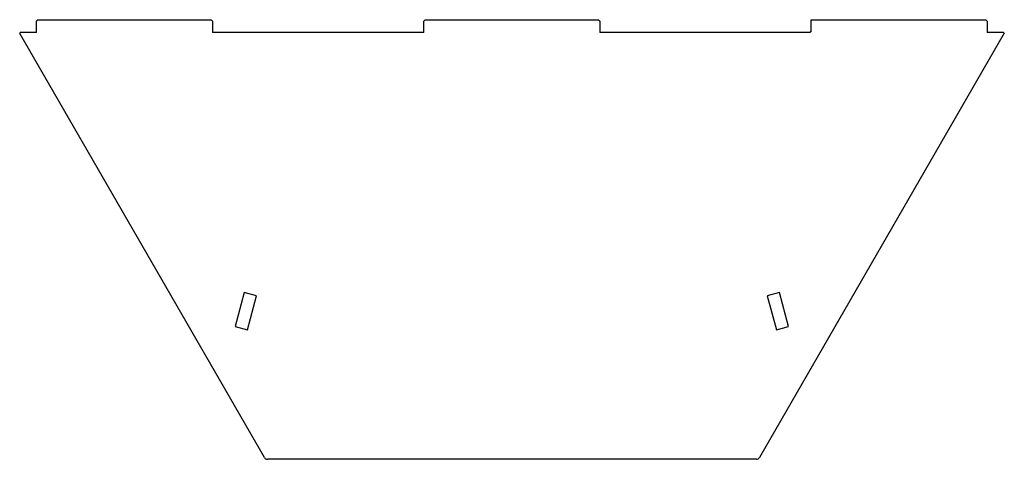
# Model space of a CAD drawing. Header units: millimetres. Extents: x 392 to 1790, y 301 to 925.
import ezdxf

# ---------------------------------------------------------------- set-up
doc = ezdxf.new("R2010")
doc.units = ezdxf.units.MM

msp = doc.modelspace()

# ---------------------------------------------------------------- linework, layer by layer
at = {"color": 7, "linetype": 'Continuous', "lineweight": 25}
for p, q in [((417.9, 925.4), (415.9, 923.4)), ((415.9, 907.4), (415.9, 923.4)), ((417.9, 925.4), (663.9, 925.4)), ((665.9, 923.4), (663.9, 925.4)), ((665.9, 923.4), (665.9, 907.4)), ((967.9, 925.4), (965.9, 923.4)), ((965.9, 907.4), (965.9, 923.4)), ((967.9, 925.4), (1213.9, 925.4)), ((1215.9, 923.4), (1213.9, 925.4)), ((1215.9, 923.4), (1215.9, 907.4)), ((1515.9, 909.4), (1515.9, 925.4)), ((1515.9, 925.4), (1763.9, 925.4)), ((1765.9, 923.4), (1763.9, 925.4)), ((1765.9, 923.4), (1765.9, 907.4)), ((1515.9, 909.4), (1513.9, 907.4)), ((392.3, 907.4), (391.9, 905.7)), ((739.4, 303.7), (391.9, 905.7)), ((415.9, 907.4), (392.3, 907.4)), ((965.9, 907.4), (665.9, 907.4)), ((1513.9, 907.4), (1215.9, 907.4)), ((1790.1, 906.2), (1442.3, 303.7)), ((1788.9, 907.4), (1765.9, 907.4)), ((1790.1, 906.2), (1788.9, 907.4)), ((710.8, 537.9), (697.9, 489.6)), ((728.2, 533.2), (710.8, 537.9)), ((715.3, 484.9), (728.2, 533.2)), ((1470.9, 537.9), (1453.5, 533.2)), ((1453.5, 533.2), (1466.5, 484.9)), ((1483.8, 489.6), (1470.9, 537.9)), ((697.9, 489.6), (715.3, 484.9)), ((1466.5, 484.9), (1483.8, 489.6)), ((1438, 301.2), (743.7, 301.2))]:
    msp.add_line(p, q, dxfattribs=at)
for centre, start, end in [((743.7, 306.2), 210, 270), ((1438, 306.2), 270, 330)]:
    msp.add_arc(centre, 5, start, end, dxfattribs=at)

doc.saveas('drawing.dxf')
